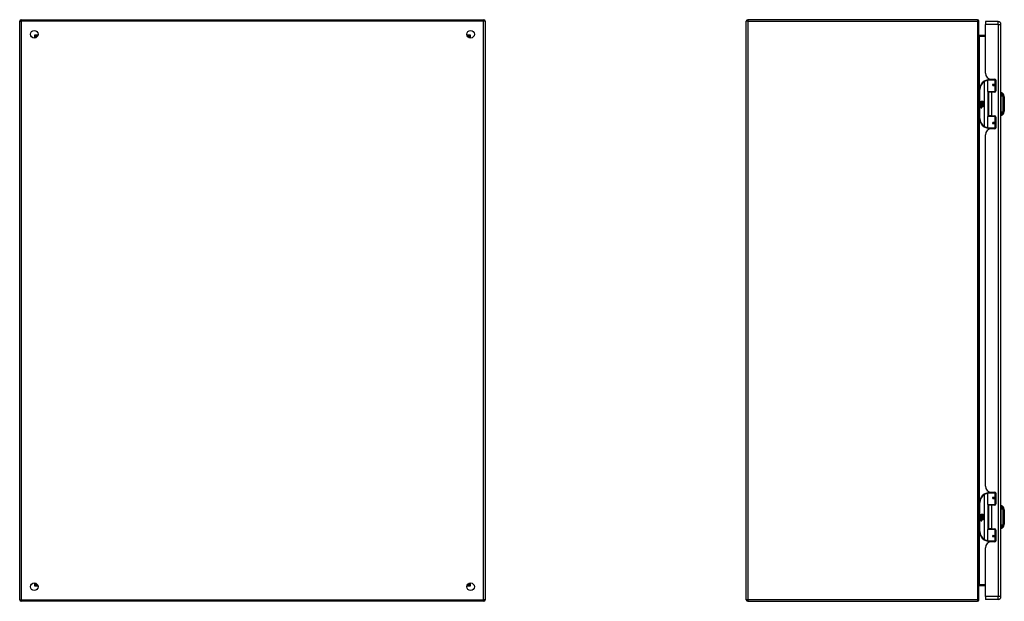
# Model space of a CAD drawing. Header units: inches. Extents: x 18 to 168, y 13 to 112.
# Tile 2 of 7: x 18 to 69, y 48 to 78. Entities that reach past the tile are written whole.
import ezdxf

# ---------------------------------------------------------------- set-up
doc = ezdxf.new("R2010")
doc.units = ezdxf.units.IN
doc.header["$MEASUREMENT"] = 0
doc.layers.add('Visible Edges(ANSI)', color=7, linetype='Continuous', lineweight=25)
doc.layers.add('Visible Tangent Edges(ANSI)', color=7, linetype='Continuous', lineweight=25)

msp = doc.modelspace()

# ---------------------------------------------------------------- linework, layer by layer
at = {"layer": 'Visible Edges(ANSI)'}
for p, q in [((18.31, 48.092), (18.31, 77.924)), ((18.394, 78.008), (42.226, 78.008)), ((42.31, 77.924), (42.31, 48.092)), ((55.771, 48.092), (55.771, 77.924)), ((67.687, 78.008), (55.855, 78.008)), ((67.771, 48.092), (67.771, 77.924)), ((68.105, 77.91), (68.105, 77.764)), ((68.759, 77.91), (68.105, 77.91)), ((68.105, 75.253), (68.105, 77.764)), ((68.905, 48.253), (68.905, 77.764)), ((68.105, 77.195), (67.802, 77.195)), ((19.176, 77.111), (19.176, 77.102)), ((19.217, 77.142), (19.207, 77.142)), ((41.413, 77.142), (41.403, 77.142)), ((41.444, 77.111), (41.444, 77.102)), ((68.226, 74.305), (68.226, 74.89)), ((68.245, 74.91), (68.575, 74.91)), ((68.35, 74.948), (68.35, 74.91)), ((68.417, 74.941), (68.583, 74.941)), ((68.476, 74.941), (68.476, 74.91)), ((68.493, 74.665), (68.493, 74.663)), ((68.498, 74.664), (68.493, 74.664)), ((68.585, 74.666), (68.498, 74.666)), ((68.5, 74.664), (68.5, 74.666)), ((68.634, 74.91), (68.575, 74.91)), ((68.585, 74.666), (68.642, 74.666)), ((68.634, 74.91), (68.635, 74.91)), ((68.642, 74.882), (68.642, 74.334)), ((67.801, 74.41), (67.801, 72.91)), ((68.579, 74.29), (68.241, 74.29)), ((68.413, 74.275), (68.26, 74.275)), ((68.26, 74.275), (68.26, 73.044)), ((68.318, 74.29), (68.318, 74.275)), ((68.583, 74.275), (68.413, 74.275)), ((68.498, 74.622), (68.585, 74.622)), ((68.501, 74.625), (68.501, 74.622)), ((68.509, 74.29), (68.509, 74.275)), ((68.579, 74.29), (68.622, 74.29)), ((68.642, 74.622), (68.585, 74.622)), ((68.921, 74.182), (68.921, 74.25)), ((68.921, 74.182), (68.921, 74.071)), ((69.013, 74.176), (69.075, 74.017)), ((67.841, 73.738), (67.889, 73.713)), ((67.887, 73.694), (67.841, 73.738)), ((67.855, 73.614), (67.883, 73.59)), ((67.855, 73.598), (67.855, 73.614)), ((67.867, 73.62), (67.858, 73.62)), ((67.873, 73.692), (67.887, 73.694)), ((67.917, 73.66), (67.873, 73.692)), ((67.879, 73.613), (67.879, 73.65)), ((67.888, 73.648), (67.888, 73.624)), ((67.889, 73.81), (67.921, 73.81)), ((67.889, 73.713), (67.889, 73.81)), ((67.892, 73.711), (67.921, 73.696)), ((67.921, 73.711), (67.892, 73.711)), ((67.905, 73.653), (67.917, 73.66)), ((67.921, 73.696), (67.911, 73.694)), ((67.911, 73.694), (67.939, 73.674)), ((67.943, 73.644), (67.913, 73.623)), ((67.921, 73.81), (67.921, 73.711)), ((67.925, 73.81), (67.957, 73.81)), ((67.925, 73.711), (67.925, 73.81)), ((67.957, 73.711), (67.925, 73.711)), ((67.939, 73.674), (67.993, 73.711)), ((67.992, 73.608), (67.943, 73.644)), ((67.957, 73.81), (67.957, 73.711)), ((67.961, 73.711), (67.961, 73.81)), ((67.961, 73.81), (67.994, 73.81)), ((67.993, 73.711), (67.961, 73.711)), ((67.994, 73.676), (67.967, 73.658)), ((67.967, 73.658), (67.994, 73.644)), ((67.994, 73.81), (67.994, 73.676)), ((67.994, 73.644), (67.994, 73.578)), ((68.921, 73.248), (68.921, 74.071)), ((67.875, 73.585), (67.855, 73.598)), ((67.855, 73.575), (67.875, 73.582)), ((67.855, 73.559), (67.855, 73.575)), ((67.883, 73.572), (67.855, 73.559)), ((67.855, 73.552), (67.91, 73.542)), ((67.855, 73.539), (67.855, 73.552)), ((67.878, 73.535), (67.855, 73.539)), ((67.855, 73.518), (67.89, 73.512)), ((67.855, 73.505), (67.855, 73.518)), ((67.878, 73.501), (67.855, 73.505)), ((67.855, 73.484), (67.89, 73.478)), ((67.855, 73.471), (67.855, 73.484)), ((67.89, 73.464), (67.855, 73.471)), ((67.875, 73.582), (67.875, 73.585)), ((67.883, 73.59), (67.91, 73.604)), ((67.91, 73.548), (67.883, 73.572)), ((67.91, 73.587), (67.891, 73.58)), ((67.891, 73.58), (67.891, 73.578)), ((67.891, 73.578), (67.91, 73.564)), ((67.895, 73.578), (67.913, 73.585)), ((67.994, 73.578), (67.895, 73.578)), ((67.9, 73.532), (67.9, 73.529)), ((67.91, 73.531), (67.9, 73.532)), ((67.902, 73.573), (67.994, 73.573)), ((67.913, 73.566), (67.902, 73.573)), ((67.907, 73.528), (67.913, 73.527)), ((67.91, 73.604), (67.91, 73.587)), ((67.91, 73.564), (67.91, 73.548)), ((67.91, 73.542), (67.91, 73.531)), ((67.913, 73.608), (67.992, 73.608)), ((67.913, 73.585), (67.913, 73.608)), ((67.913, 73.544), (67.913, 73.566)), ((67.994, 73.544), (67.913, 73.544)), ((67.913, 73.539), (67.994, 73.539)), ((67.913, 73.527), (67.913, 73.539)), ((67.994, 73.51), (67.914, 73.51)), ((67.994, 73.573), (67.994, 73.544)), ((67.994, 73.539), (67.994, 73.51)), ((68.921, 73.248), (68.921, 73.137)), ((68.921, 73.069), (68.921, 73.137)), ((69.075, 73.303), (69.013, 73.143)), ((68.226, 72.429), (68.226, 73.014)), ((68.241, 73.03), (68.579, 73.03)), ((68.413, 73.044), (68.26, 73.044)), ((68.318, 73.03), (68.318, 73.044)), ((68.413, 73.044), (68.583, 73.044)), ((68.493, 72.654), (68.493, 72.656)), ((68.493, 72.656), (68.498, 72.656)), ((68.585, 72.697), (68.498, 72.697)), ((68.498, 72.654), (68.585, 72.654)), ((68.5, 72.656), (68.5, 72.654)), ((68.501, 72.695), (68.501, 72.697)), ((68.509, 73.03), (68.509, 73.044)), ((68.622, 73.03), (68.579, 73.03)), ((68.585, 72.697), (68.642, 72.697)), ((68.642, 72.654), (68.585, 72.654)), ((68.642, 72.985), (68.642, 72.438)), ((68.575, 72.41), (68.245, 72.41)), ((68.35, 72.371), (68.35, 72.41)), ((68.583, 72.379), (68.417, 72.379)), ((68.476, 72.379), (68.476, 72.41)), ((68.575, 72.41), (68.634, 72.41)), ((68.635, 72.41), (68.634, 72.41)), ((68.105, 53.95), (68.105, 72.067)), ((68.226, 53.002), (68.226, 53.587)), ((68.245, 53.607), (68.575, 53.607)), ((68.35, 53.645), (68.35, 53.607)), ((68.417, 53.638), (68.583, 53.638)), ((68.476, 53.638), (68.476, 53.607)), ((68.493, 53.362), (68.493, 53.36)), ((68.498, 53.361), (68.493, 53.361)), ((68.585, 53.363), (68.498, 53.363)), ((68.498, 53.319), (68.585, 53.319)), ((68.5, 53.361), (68.5, 53.363)), ((68.501, 53.322), (68.501, 53.319)), ((68.634, 53.607), (68.575, 53.607)), ((68.585, 53.363), (68.642, 53.363)), ((68.642, 53.319), (68.585, 53.319)), ((68.634, 53.607), (68.635, 53.607)), ((68.642, 53.579), (68.642, 53.031)), ((67.801, 53.107), (67.801, 51.607)), ((68.579, 52.987), (68.241, 52.987)), ((68.413, 52.972), (68.26, 52.972)), ((68.26, 52.972), (68.26, 51.741)), ((68.318, 52.987), (68.318, 52.972)), ((68.583, 52.972), (68.413, 52.972)), ((68.509, 52.987), (68.509, 52.972)), ((68.579, 52.987), (68.622, 52.987)), ((68.921, 52.879), (68.921, 52.947)), ((68.921, 52.879), (68.921, 52.768)), ((69.013, 52.873), (69.075, 52.714)), ((67.841, 52.435), (67.889, 52.41)), ((67.887, 52.391), (67.841, 52.435)), ((67.855, 52.311), (67.883, 52.287)), ((67.855, 52.295), (67.855, 52.311)), ((67.875, 52.282), (67.855, 52.295)), ((67.867, 52.317), (67.858, 52.317)), ((67.873, 52.389), (67.887, 52.391)), ((67.917, 52.357), (67.873, 52.389)), ((67.879, 52.31), (67.879, 52.347)), ((67.883, 52.287), (67.91, 52.301)), ((67.888, 52.345), (67.888, 52.321)), ((67.889, 52.507), (67.921, 52.507)), ((67.889, 52.41), (67.889, 52.507)), ((67.892, 52.408), (67.921, 52.393)), ((67.921, 52.408), (67.892, 52.408)), ((67.905, 52.35), (67.917, 52.357)), ((67.91, 52.301), (67.91, 52.284)), ((67.921, 52.393), (67.911, 52.391)), ((67.911, 52.391), (67.939, 52.371)), ((67.943, 52.341), (67.913, 52.32)), ((67.913, 52.305), (67.992, 52.305)), ((67.913, 52.282), (67.913, 52.305)), ((67.921, 52.507), (67.921, 52.408)), ((67.925, 52.507), (67.957, 52.507)), ((67.925, 52.408), (67.925, 52.507)), ((67.957, 52.408), (67.925, 52.408)), ((67.939, 52.371), (67.993, 52.408)), ((67.992, 52.305), (67.943, 52.341)), ((67.957, 52.507), (67.957, 52.408)), ((67.961, 52.408), (67.961, 52.507)), ((67.961, 52.507), (67.994, 52.507)), ((67.993, 52.408), (67.961, 52.408)), ((67.994, 52.373), (67.967, 52.355)), ((67.967, 52.355), (67.994, 52.341)), ((67.994, 52.507), (67.994, 52.373)), ((67.994, 52.341), (67.994, 52.275)), ((68.921, 51.945), (68.921, 52.768)), ((67.855, 52.272), (67.875, 52.279)), ((67.855, 52.256), (67.855, 52.272)), ((67.883, 52.269), (67.855, 52.256)), ((67.855, 52.249), (67.91, 52.239)), ((67.855, 52.236), (67.855, 52.249)), ((67.878, 52.232), (67.855, 52.236)), ((67.855, 52.215), (67.89, 52.209)), ((67.855, 52.202), (67.855, 52.215)), ((67.878, 52.198), (67.855, 52.202)), ((67.855, 52.181), (67.89, 52.175)), ((67.855, 52.168), (67.855, 52.181)), ((67.89, 52.161), (67.855, 52.168)), ((67.875, 52.279), (67.875, 52.282)), ((67.91, 52.245), (67.883, 52.269)), ((67.91, 52.284), (67.891, 52.277)), ((67.891, 52.277), (67.891, 52.275)), ((67.891, 52.275), (67.91, 52.261)), ((67.895, 52.275), (67.913, 52.282)), ((67.994, 52.275), (67.895, 52.275)), ((67.9, 52.229), (67.9, 52.226)), ((67.91, 52.228), (67.9, 52.229)), ((67.902, 52.27), (67.994, 52.27)), ((67.913, 52.263), (67.902, 52.27)), ((67.907, 52.225), (67.913, 52.224)), ((67.91, 52.261), (67.91, 52.245)), ((67.91, 52.239), (67.91, 52.228)), ((67.913, 52.241), (67.913, 52.263)), ((67.994, 52.241), (67.913, 52.241)), ((67.913, 52.236), (67.994, 52.236)), ((67.913, 52.224), (67.913, 52.236)), ((67.994, 52.207), (67.914, 52.207)), ((67.994, 52.27), (67.994, 52.241)), ((67.994, 52.236), (67.994, 52.207)), ((68.921, 51.945), (68.921, 51.834)), ((68.921, 51.766), (68.921, 51.834)), ((69.075, 52), (69.013, 51.84)), ((68.226, 51.126), (68.226, 51.711)), ((68.241, 51.727), (68.579, 51.727)), ((68.413, 51.741), (68.26, 51.741)), ((68.318, 51.727), (68.318, 51.741)), ((68.413, 51.741), (68.583, 51.741)), ((68.493, 51.351), (68.493, 51.353)), ((68.493, 51.353), (68.498, 51.353)), ((68.585, 51.394), (68.498, 51.394)), ((68.498, 51.351), (68.585, 51.351)), ((68.5, 51.353), (68.5, 51.351)), ((68.501, 51.392), (68.501, 51.394)), ((68.509, 51.727), (68.509, 51.741)), ((68.622, 51.727), (68.579, 51.727)), ((68.585, 51.394), (68.642, 51.394)), ((68.642, 51.351), (68.585, 51.351)), ((68.642, 51.682), (68.642, 51.135)), ((68.575, 51.107), (68.245, 51.107)), ((68.35, 51.068), (68.35, 51.107)), ((68.583, 51.076), (68.417, 51.076)), ((68.476, 51.076), (68.476, 51.107)), ((68.575, 51.107), (68.634, 51.107)), ((68.635, 51.107), (68.634, 51.107)), ((68.105, 48.253), (68.105, 50.764)), ((19.176, 48.915), (19.176, 48.905)), ((19.207, 48.874), (19.217, 48.874)), ((41.403, 48.874), (41.413, 48.874)), ((41.444, 48.915), (41.444, 48.905)), ((67.802, 48.821), (68.105, 48.821)), ((68.105, 48.253), (68.105, 48.107)), ((42.226, 48.008), (18.394, 48.008)), ((55.855, 48.008), (67.687, 48.008)), ((68.759, 48.107), (68.105, 48.107))]:
    msp.add_line(p, q, dxfattribs=at)
at = {"layer": 'Visible Edges(ANSI)', "flags": 128}
for points in [[(68.233, 74.905), (68.232, 74.905), (68.232, 74.905), (68.232, 74.905), (68.232, 74.905), (68.231, 74.905), (68.231, 74.905), (68.231, 74.905), (68.231, 74.905), (68.23, 74.905), (68.23, 74.905), (68.23, 74.905), (68.23, 74.905), (68.229, 74.905), (68.229, 74.905), (68.229, 74.905), (68.229, 74.905), (68.228, 74.904), (68.228, 74.904), (68.228, 74.904), (68.228, 74.904), (68.227, 74.904), (68.227, 74.904), (68.227, 74.904), (68.227, 74.904)], [(68.498, 74.622), (68.495, 74.622), (68.493, 74.623), (68.49, 74.624), (68.487, 74.625), (68.485, 74.626), (68.483, 74.628), (68.481, 74.63), (68.479, 74.633), (68.478, 74.635), (68.477, 74.638), (68.476, 74.641), (68.476, 74.644), (68.476, 74.647), (68.477, 74.65), (68.478, 74.653), (68.479, 74.655), (68.481, 74.658), (68.483, 74.66), (68.485, 74.662), (68.487, 74.663), (68.49, 74.664), (68.493, 74.665), (68.495, 74.665), (68.498, 74.666)], [(68.545, 74.275), (68.548, 74.276), (68.551, 74.278), (68.554, 74.279), (68.557, 74.28), (68.56, 74.281), (68.563, 74.282), (68.566, 74.282), (68.569, 74.283), (68.572, 74.284), (68.575, 74.285), (68.578, 74.285), (68.582, 74.286), (68.585, 74.287), (68.588, 74.287), (68.591, 74.288), (68.594, 74.288), (68.597, 74.288), (68.6, 74.289), (68.603, 74.289), (68.606, 74.289), (68.61, 74.289), (68.613, 74.29), (68.616, 74.29), (68.619, 74.29)], [(69.076, 73.305), (69.076, 73.305), (69.076, 73.306), (69.076, 73.308), (69.076, 73.311), (69.076, 73.315), (69.076, 73.32), (69.076, 73.325), (69.076, 73.332), (69.076, 73.339), (69.076, 73.347), (69.076, 73.355), (69.076, 73.364), (69.076, 73.374), (69.076, 73.385), (69.076, 73.396), (69.076, 73.408), (69.076, 73.421), (69.076, 73.434), (69.076, 73.448), (69.076, 73.462), (69.076, 73.477), (69.076, 73.492), (69.076, 73.507), (69.076, 73.523), (69.076, 73.54), (69.076, 73.556), (69.076, 73.573), (69.076, 73.59), (69.076, 73.607), (69.076, 73.625), (69.076, 73.642), (69.076, 73.66), (69.076, 73.677), (69.076, 73.695), (69.076, 73.712), (69.076, 73.729), (69.076, 73.746), (69.076, 73.763), (69.076, 73.779), (69.076, 73.796), (69.076, 73.812), (69.076, 73.827), (69.076, 73.843), (69.076, 73.857), (69.076, 73.872), (69.076, 73.885), (69.076, 73.898), (69.076, 73.911), (69.076, 73.923), (69.076, 73.934), (69.076, 73.945), (69.076, 73.955), (69.076, 73.964), (69.076, 73.973), (69.076, 73.981), (69.076, 73.988), (69.076, 73.994), (69.076, 74), (69.076, 74.004), (69.076, 74.008), (69.076, 74.011), (69.076, 74.013), (69.076, 74.014), (69.076, 74.015)], [(68.498, 72.654), (68.495, 72.654), (68.493, 72.654), (68.49, 72.655), (68.487, 72.656), (68.485, 72.658), (68.483, 72.66), (68.481, 72.662), (68.479, 72.664), (68.478, 72.667), (68.477, 72.67), (68.476, 72.673), (68.476, 72.676), (68.476, 72.678), (68.477, 72.681), (68.478, 72.684), (68.479, 72.687), (68.481, 72.689), (68.483, 72.691), (68.485, 72.693), (68.487, 72.694), (68.49, 72.696), (68.493, 72.696), (68.495, 72.697), (68.498, 72.697)], [(68.619, 73.03), (68.616, 73.03), (68.613, 73.03), (68.61, 73.03), (68.606, 73.03), (68.603, 73.03), (68.6, 73.031), (68.597, 73.031), (68.594, 73.031), (68.591, 73.032), (68.588, 73.032), (68.585, 73.033), (68.582, 73.033), (68.578, 73.034), (68.575, 73.035), (68.572, 73.035), (68.569, 73.036), (68.566, 73.037), (68.563, 73.038), (68.56, 73.039), (68.557, 73.04), (68.554, 73.041), (68.551, 73.042), (68.548, 73.043), (68.545, 73.044)], [(68.227, 72.415), (68.227, 72.415), (68.227, 72.415), (68.227, 72.415), (68.228, 72.415), (68.228, 72.415), (68.228, 72.415), (68.228, 72.415), (68.229, 72.415), (68.229, 72.415), (68.229, 72.415), (68.229, 72.415), (68.23, 72.415), (68.23, 72.415), (68.23, 72.415), (68.23, 72.415), (68.231, 72.415), (68.231, 72.415), (68.231, 72.415), (68.231, 72.415), (68.232, 72.415), (68.232, 72.414), (68.232, 72.414), (68.232, 72.414), (68.233, 72.414)], [(68.233, 53.602), (68.232, 53.602), (68.232, 53.602), (68.232, 53.602), (68.232, 53.602), (68.231, 53.602), (68.231, 53.602), (68.231, 53.602), (68.231, 53.602), (68.23, 53.602), (68.23, 53.602), (68.23, 53.602), (68.23, 53.602), (68.229, 53.602), (68.229, 53.602), (68.229, 53.602), (68.229, 53.602), (68.228, 53.601), (68.228, 53.601), (68.228, 53.601), (68.228, 53.601), (68.227, 53.601), (68.227, 53.601), (68.227, 53.601), (68.227, 53.601)], [(68.498, 53.319), (68.495, 53.319), (68.493, 53.32), (68.49, 53.321), (68.487, 53.322), (68.485, 53.323), (68.483, 53.325), (68.481, 53.327), (68.479, 53.33), (68.478, 53.332), (68.477, 53.335), (68.476, 53.338), (68.476, 53.341), (68.476, 53.344), (68.477, 53.347), (68.478, 53.35), (68.479, 53.352), (68.481, 53.355), (68.483, 53.357), (68.485, 53.359), (68.487, 53.36), (68.49, 53.361), (68.493, 53.362), (68.495, 53.362), (68.498, 53.363)], [(68.545, 52.972), (68.548, 52.973), (68.551, 52.975), (68.554, 52.976), (68.557, 52.977), (68.56, 52.978), (68.563, 52.979), (68.566, 52.979), (68.569, 52.98), (68.572, 52.981), (68.575, 52.982), (68.578, 52.982), (68.582, 52.983), (68.585, 52.984), (68.588, 52.984), (68.591, 52.985), (68.594, 52.985), (68.597, 52.985), (68.6, 52.986), (68.603, 52.986), (68.606, 52.986), (68.61, 52.986), (68.613, 52.987), (68.616, 52.987), (68.619, 52.987)], [(69.076, 52.002), (69.076, 52.002), (69.076, 52.003), (69.076, 52.005), (69.076, 52.008), (69.076, 52.012), (69.076, 52.017), (69.076, 52.022), (69.076, 52.029), (69.076, 52.036), (69.076, 52.044), (69.076, 52.052), (69.076, 52.061), (69.076, 52.071), (69.076, 52.082), (69.076, 52.093), (69.076, 52.105), (69.076, 52.118), (69.076, 52.131), (69.076, 52.145), (69.076, 52.159), (69.076, 52.174), (69.076, 52.189), (69.076, 52.204), (69.076, 52.22), (69.076, 52.237), (69.076, 52.253), (69.076, 52.27), (69.076, 52.287), (69.076, 52.304), (69.076, 52.322), (69.076, 52.339), (69.076, 52.357), (69.076, 52.374), (69.076, 52.392), (69.076, 52.409), (69.076, 52.426), (69.076, 52.443), (69.076, 52.46), (69.076, 52.476), (69.076, 52.493), (69.076, 52.509), (69.076, 52.524), (69.076, 52.54), (69.076, 52.554), (69.076, 52.569), (69.076, 52.582), (69.076, 52.595), (69.076, 52.608), (69.076, 52.62), (69.076, 52.631), (69.076, 52.642), (69.076, 52.652), (69.076, 52.661), (69.076, 52.67), (69.076, 52.678), (69.076, 52.685), (69.076, 52.691), (69.076, 52.697), (69.076, 52.701), (69.076, 52.705), (69.076, 52.708), (69.076, 52.71), (69.076, 52.711), (69.076, 52.712)], [(68.498, 51.351), (68.495, 51.351), (68.493, 51.351), (68.49, 51.352), (68.487, 51.353), (68.485, 51.355), (68.483, 51.357), (68.481, 51.359), (68.479, 51.361), (68.478, 51.364), (68.477, 51.367), (68.476, 51.37), (68.476, 51.373), (68.476, 51.375), (68.477, 51.378), (68.478, 51.381), (68.479, 51.384), (68.481, 51.386), (68.483, 51.388), (68.485, 51.39), (68.487, 51.391), (68.49, 51.393), (68.493, 51.393), (68.495, 51.394), (68.498, 51.394)], [(68.619, 51.727), (68.616, 51.727), (68.613, 51.727), (68.61, 51.727), (68.606, 51.727), (68.603, 51.727), (68.6, 51.728), (68.597, 51.728), (68.594, 51.728), (68.591, 51.729), (68.588, 51.729), (68.585, 51.73), (68.582, 51.73), (68.578, 51.731), (68.575, 51.732), (68.572, 51.732), (68.569, 51.733), (68.566, 51.734), (68.563, 51.735), (68.56, 51.736), (68.557, 51.737), (68.554, 51.738), (68.551, 51.739), (68.548, 51.74), (68.545, 51.741)], [(68.227, 51.112), (68.227, 51.112), (68.227, 51.112), (68.227, 51.112), (68.228, 51.112), (68.228, 51.112), (68.228, 51.112), (68.228, 51.112), (68.229, 51.112), (68.229, 51.112), (68.229, 51.112), (68.229, 51.112), (68.23, 51.112), (68.23, 51.112), (68.23, 51.112), (68.23, 51.112), (68.231, 51.112), (68.231, 51.112), (68.231, 51.112), (68.231, 51.112), (68.232, 51.112), (68.232, 51.111), (68.232, 51.111), (68.232, 51.111), (68.233, 51.111)]]:
    msp.add_lwpolyline(points, dxfattribs=at)
at = {"layer": 'Visible Edges(ANSI)'}
for centre, radius in [((19.06, 77.258), 0.195), ((41.56, 77.258), 0.195), ((68.498, 74.644), 0.0197), ((68.498, 72.675), 0.0197), ((68.498, 53.341), 0.0197), ((68.498, 51.372), 0.0197), ((19.06, 48.758), 0.195), ((41.56, 48.758), 0.195)]:
    msp.add_circle(centre, radius, dxfattribs=at)
for centre, radius, start, end in [((18.394, 77.924), 0.084, 90, 180), ((42.226, 77.924), 0.084, 0, 90), ((55.855, 77.924), 0.084, 90, 180), ((67.687, 77.924), 0.084, 0, 90), ((68.759, 77.764), 0.146, 0, 90), ((67.802, 77.226), 0.031, 180, 270), ((19.207, 77.111), 0.031, 90, 180), ((41.413, 77.111), 0.031, 0, 90), ((68.417, 75.253), 0.312, 180, 270), ((68.301, 74.41), 0.5, 122.2377, 180), ((68.301, 74.41), 0.5, 98.5081, 122.2377), ((68.245, 74.89), 0.0197, 90, 180), ((68.498, 74.644), 0.0217, 279.147, 90), ((68.583, 74.882), 0.0591, 0, 90), ((68.241, 74.305), 0.0157, 180, 270), ((68.583, 74.334), 0.0591, 270, 0), ((68.929, 74.191), 0.0394, 101.537, 126.8699), ((68.903, 74.134), 0.118, 21.2505, 81.3991), ((67.916, 73.638), 0.0607, 171.5605, 197.3343), ((67.875, 73.644), 0.0197, 86.5646, 171.5605), ((67.895, 73.632), 0.0307, 154.6784, 202.5609), ((67.876, 73.641), 0.0096, 73.5261, 154.6784), ((67.874, 73.624), 0.0398, 44.1684, 86.5646), ((67.89, 73.639), 0.0282, 246.1555, 293.8445), ((67.886, 73.632), 0.0168, 19.3797, 82.9975), ((67.893, 73.633), 0.00955, 241.4547, 321.1652), ((67.891, 73.634), 0.0109, 321.1652, 19.3797), ((67.896, 73.627), 0.0152, 293.8445, 355.0802), ((67.881, 73.631), 0.0299, 350.4085, 44.1684), ((67.881, 73.631), 0.033, 347.079, 43.1785), ((69.071, 74.015), 0.00492, 0.2088, 21.2505), ((67.87, 73.489), 0.0465, 57.5992, 80), ((67.87, 73.455), 0.0465, 58.5584, 80.8257), ((67.892, 73.524), 0.0123, 260, 293.5571), ((67.892, 73.49), 0.0123, 259.9922, 293.5487), ((67.895, 73.493), 0.0288, 259, 288.4748), ((67.888, 73.517), 0.0126, 6.03, 57.5992), ((67.888, 73.484), 0.0126, 6.1027, 57.6083), ((67.894, 73.518), 0.006, 293.5571, 6.03), ((67.894, 73.484), 0.006, 293.5487, 6.1027), ((67.896, 73.526), 0.0288, 273.6169, 286.9928), ((67.887, 73.475), 0.0246, 359.6788, 63.9508), ((67.887, 73.508), 0.024, 359.4776, 57.4114), ((67.901, 73.508), 0.0101, 286.9928, 359.4776), ((67.901, 73.475), 0.0105, 288.4748, 359.6788), ((67.89, 73.51), 0.024, 358.7952, 46.5849), ((68.903, 73.186), 0.118, 278.6009, 338.7495), ((69.071, 73.305), 0.00492, 338.7495, 359.7912), ((68.301, 72.91), 0.5, 180, 237.7623), ((68.241, 73.014), 0.0157, 90, 180), ((68.498, 72.675), 0.0217, 270, 80.853), ((68.583, 72.985), 0.0591, 0, 90), ((68.929, 73.128), 0.0394, 233.1301, 258.463), ((68.301, 72.91), 0.5, 237.7623, 261.4919), ((68.417, 72.067), 0.312, 90, 180), ((68.245, 72.429), 0.0197, 180, 270), ((68.583, 72.438), 0.0591, 270, 0), ((68.417, 53.95), 0.312, 180, 270), ((68.301, 53.107), 0.5, 122.2377, 180), ((68.301, 53.107), 0.5, 98.5081, 122.2377), ((68.245, 53.587), 0.0197, 90, 180), ((68.498, 53.341), 0.0217, 279.147, 90), ((68.583, 53.579), 0.0591, 0, 90), ((68.241, 53.002), 0.0157, 180, 270), ((68.583, 53.031), 0.0591, 270, 0), ((68.929, 52.888), 0.0394, 101.537, 126.8699), ((68.903, 52.831), 0.118, 21.2505, 81.3991), ((67.916, 52.335), 0.0607, 171.5605, 197.3343), ((67.875, 52.341), 0.0197, 86.5646, 171.5605), ((67.895, 52.329), 0.0307, 154.6784, 202.5609), ((67.876, 52.338), 0.0096, 73.5261, 154.6784), ((67.874, 52.321), 0.0398, 44.1684, 86.5646), ((67.89, 52.336), 0.0282, 246.1555, 293.8445), ((67.886, 52.329), 0.0168, 19.3797, 82.9975), ((67.893, 52.33), 0.00955, 241.4547, 321.1652), ((67.891, 52.331), 0.0109, 321.1652, 19.3797), ((67.896, 52.324), 0.0152, 293.8445, 355.0802), ((67.881, 52.328), 0.0299, 350.4085, 44.1684), ((67.881, 52.328), 0.033, 347.079, 43.1785), ((69.071, 52.712), 0.00492, 0.2088, 21.2505), ((67.87, 52.186), 0.0465, 57.5992, 80), ((67.87, 52.152), 0.0465, 58.5584, 80.8257), ((67.892, 52.221), 0.0123, 260, 293.5571), ((67.892, 52.187), 0.0123, 259.9922, 293.5487), ((67.895, 52.19), 0.0288, 259, 288.4748), ((67.888, 52.214), 0.0126, 6.03, 57.5992), ((67.888, 52.181), 0.0126, 6.1027, 57.6083), ((67.894, 52.215), 0.006, 293.5571, 6.03), ((67.894, 52.181), 0.006, 293.5487, 6.1027), ((67.896, 52.223), 0.0288, 273.6169, 286.9928), ((67.887, 52.172), 0.0246, 359.6788, 63.9508), ((67.887, 52.205), 0.024, 359.4776, 57.4114), ((67.901, 52.205), 0.0101, 286.9928, 359.4776), ((67.901, 52.172), 0.0105, 288.4748, 359.6788), ((67.89, 52.207), 0.024, 358.7952, 46.5849), ((68.929, 51.825), 0.0394, 233.1301, 258.463), ((68.903, 51.883), 0.118, 278.6009, 338.7495), ((69.071, 52.002), 0.00492, 338.7495, 359.7912), ((68.301, 51.607), 0.5, 180, 237.7623), ((68.241, 51.711), 0.0157, 90, 180), ((68.498, 51.372), 0.0217, 270, 80.853), ((68.583, 51.682), 0.0591, 0, 90), ((68.301, 51.607), 0.5, 237.7623, 261.4919), ((68.417, 50.764), 0.312, 90, 180), ((68.245, 51.126), 0.0197, 180, 270), ((68.583, 51.135), 0.0591, 270, 0), ((19.207, 48.905), 0.031, 180, 270), ((41.413, 48.905), 0.031, 270, 0), ((67.802, 48.79), 0.031, 90, 180), ((68.759, 48.253), 0.146, 270, 0), ((18.394, 48.092), 0.084, 180, 270), ((42.226, 48.092), 0.084, 270, 0), ((55.855, 48.092), 0.084, 180, 270), ((67.687, 48.092), 0.084, 270, 0)]:
    msp.add_arc(centre, radius, start, end, dxfattribs=at)
at = {"layer": 'Visible Tangent Edges(ANSI)'}
for p, q in [((18.31, 77.924), (18.394, 77.924)), ((18.394, 78.008), (18.394, 77.924)), ((42.226, 77.924), (18.394, 77.924)), ((18.394, 77.924), (18.394, 48.092)), ((42.226, 78.008), (42.226, 77.924)), ((42.31, 77.924), (42.226, 77.924)), ((42.226, 48.092), (42.226, 77.924)), ((55.855, 77.924), (55.771, 77.924)), ((55.855, 78.008), (55.855, 77.924)), ((55.855, 77.924), (67.687, 77.924)), ((55.855, 77.924), (55.855, 48.092)), ((67.687, 78.008), (67.687, 77.924)), ((67.687, 77.924), (67.687, 48.092)), ((67.771, 77.924), (67.687, 77.924)), ((68.759, 77.764), (68.105, 77.764)), ((68.759, 77.764), (68.759, 77.91)), ((68.759, 77.764), (68.759, 48.253)), ((68.759, 77.764), (68.905, 77.764)), ((19.092, 77.226), (19.207, 77.142)), ((19.176, 77.111), (19.092, 77.226)), ((19.092, 77.226), (19.252, 77.226)), ((19.092, 77.066), (19.092, 77.226)), ((41.368, 77.226), (41.528, 77.226)), ((41.413, 77.142), (41.528, 77.226)), ((41.528, 77.226), (41.444, 77.111)), ((41.528, 77.226), (41.528, 77.066)), ((67.802, 77.195), (67.802, 77.164)), ((67.802, 77.164), (68.105, 77.164)), ((67.802, 74.441), (67.802, 77.164)), ((68.034, 74.833), (68.044, 74.816)), ((68.044, 74.816), (68.044, 72.503)), ((68.044, 74.816), (68.048, 74.816)), ((68.048, 72.503), (68.048, 74.816)), ((68.594, 74.89), (68.226, 74.89)), ((68.502, 74.675), (68.594, 74.675)), ((68.594, 74.89), (68.642, 74.89)), ((68.594, 74.89), (68.594, 74.675)), ((68.642, 74.675), (68.594, 74.675)), ((68.618, 74.929), (68.618, 74.91)), ((67.801, 74.41), (67.82, 74.41)), ((67.82, 72.91), (67.82, 74.41)), ((68.226, 74.305), (68.594, 74.305)), ((68.233, 74.292), (68.233, 73.028)), ((68.413, 74.275), (68.413, 73.044)), ((68.594, 74.612), (68.502, 74.612)), ((68.594, 74.612), (68.594, 74.305)), ((68.594, 74.612), (68.642, 74.612)), ((68.635, 74.305), (68.594, 74.305)), ((68.618, 74.29), (68.618, 74.287)), ((67.82, 72.91), (67.801, 72.91)), ((67.802, 53.138), (67.802, 72.878)), ((68.594, 73.014), (68.226, 73.014)), ((68.502, 72.707), (68.594, 72.707)), ((68.594, 72.644), (68.502, 72.644)), ((68.594, 73.014), (68.635, 73.014)), ((68.594, 73.014), (68.594, 72.707)), ((68.642, 72.707), (68.594, 72.707)), ((68.594, 72.644), (68.594, 72.429)), ((68.594, 72.644), (68.642, 72.644)), ((68.618, 73.033), (68.618, 73.03)), ((68.044, 72.503), (68.034, 72.487)), ((68.048, 72.503), (68.044, 72.503)), ((68.226, 72.429), (68.594, 72.429)), ((68.642, 72.429), (68.594, 72.429)), ((68.618, 72.41), (68.618, 72.39)), ((68.034, 53.53), (68.044, 53.513)), ((68.044, 53.513), (68.044, 51.2)), ((68.044, 53.513), (68.048, 53.513)), ((68.048, 51.2), (68.048, 53.513)), ((68.594, 53.587), (68.226, 53.587)), ((68.502, 53.372), (68.594, 53.372)), ((68.594, 53.309), (68.502, 53.309)), ((68.594, 53.587), (68.642, 53.587)), ((68.594, 53.587), (68.594, 53.372)), ((68.642, 53.372), (68.594, 53.372)), ((68.594, 53.309), (68.594, 53.002)), ((68.594, 53.309), (68.642, 53.309)), ((68.618, 53.626), (68.618, 53.607)), ((67.801, 53.107), (67.82, 53.107)), ((67.82, 51.607), (67.82, 53.107)), ((68.226, 53.002), (68.594, 53.002)), ((68.233, 52.989), (68.233, 51.725)), ((68.413, 52.972), (68.413, 51.741)), ((68.635, 53.002), (68.594, 53.002)), ((68.618, 52.987), (68.618, 52.984)), ((67.82, 51.607), (67.801, 51.607)), ((67.802, 48.852), (67.802, 51.575)), ((68.594, 51.711), (68.226, 51.711)), ((68.502, 51.404), (68.594, 51.404)), ((68.594, 51.341), (68.502, 51.341)), ((68.594, 51.711), (68.635, 51.711)), ((68.594, 51.711), (68.594, 51.404)), ((68.642, 51.404), (68.594, 51.404)), ((68.594, 51.341), (68.594, 51.126)), ((68.594, 51.341), (68.642, 51.341)), ((68.618, 51.73), (68.618, 51.727)), ((68.044, 51.2), (68.034, 51.184)), ((68.048, 51.2), (68.044, 51.2)), ((68.226, 51.126), (68.594, 51.126)), ((68.642, 51.126), (68.594, 51.126)), ((68.618, 51.107), (68.618, 51.087)), ((19.092, 48.79), (19.092, 48.951)), ((19.092, 48.79), (19.176, 48.905)), ((19.207, 48.874), (19.092, 48.79)), ((19.252, 48.79), (19.092, 48.79)), ((41.528, 48.79), (41.368, 48.79)), ((41.528, 48.79), (41.413, 48.874)), ((41.444, 48.905), (41.528, 48.79)), ((41.528, 48.951), (41.528, 48.79)), ((68.105, 48.852), (67.802, 48.852)), ((67.802, 48.821), (67.802, 48.852)), ((68.759, 48.253), (68.105, 48.253)), ((68.905, 48.253), (68.759, 48.253)), ((68.759, 48.107), (68.759, 48.253)), ((18.31, 48.092), (18.394, 48.092)), ((18.394, 48.008), (18.394, 48.092)), ((18.394, 48.092), (42.226, 48.092)), ((42.31, 48.092), (42.226, 48.092)), ((42.226, 48.008), (42.226, 48.092)), ((55.855, 48.092), (55.771, 48.092)), ((67.687, 48.092), (55.855, 48.092)), ((55.855, 48.092), (55.855, 48.008)), ((67.687, 48.092), (67.687, 48.008)), ((67.687, 48.092), (67.771, 48.092))]:
    msp.add_line(p, q, dxfattribs=at)
at = {"layer": 'Visible Tangent Edges(ANSI)', "flags": 128}
for points in [[(68.502, 74.675), (68.498, 74.675), (68.494, 74.675), (68.49, 74.673), (68.487, 74.672), (68.483, 74.669), (68.48, 74.667), (68.477, 74.664), (68.474, 74.66), (68.472, 74.657), (68.47, 74.652), (68.47, 74.648), (68.469, 74.644), (68.47, 74.64), (68.471, 74.635), (68.472, 74.631), (68.474, 74.628), (68.477, 74.624), (68.48, 74.621), (68.483, 74.618), (68.487, 74.616), (68.49, 74.615), (68.494, 74.613), (68.498, 74.613), (68.502, 74.612)], [(68.619, 74.29), (68.614, 74.29), (68.61, 74.29), (68.605, 74.289), (68.6, 74.289), (68.596, 74.289), (68.591, 74.289), (68.586, 74.289), (68.582, 74.288), (68.577, 74.288), (68.572, 74.287), (68.568, 74.287), (68.563, 74.286), (68.558, 74.286), (68.554, 74.285), (68.549, 74.284), (68.545, 74.284), (68.54, 74.283), (68.535, 74.282), (68.531, 74.281), (68.526, 74.28), (68.522, 74.279), (68.517, 74.278), (68.513, 74.277), (68.509, 74.276)], [(69.015, 74.1), (69.015, 74.108), (69.015, 74.113), (69.015, 74.119), (69.015, 74.124), (69.014, 74.129), (69.014, 74.134), (69.014, 74.138), (69.014, 74.142), (69.014, 74.146), (69.014, 74.15), (69.014, 74.154), (69.014, 74.157), (69.014, 74.16), (69.014, 74.163), (69.014, 74.165), (69.014, 74.168), (69.014, 74.17), (69.013, 74.171), (69.013, 74.173), (69.013, 74.174), (69.013, 74.175), (69.013, 74.176), (69.013, 74.176), (69.013, 74.176)], [(69.015, 73.271), (69.015, 73.305), (69.015, 73.336), (69.014, 73.367), (69.014, 73.399), (69.014, 73.431), (69.014, 73.463), (69.014, 73.495), (69.014, 73.528), (69.013, 73.561), (69.013, 73.594), (69.013, 73.627), (69.013, 73.66), (69.013, 73.693), (69.013, 73.726), (69.013, 73.758), (69.014, 73.791), (69.014, 73.824), (69.014, 73.856), (69.014, 73.889), (69.014, 73.921), (69.014, 73.952), (69.015, 73.984), (69.015, 74.015), (69.015, 74.048)], [(69.015, 74.048), (69.015, 74.051), (69.015, 74.054), (69.015, 74.057), (69.015, 74.059), (69.015, 74.062), (69.015, 74.064), (69.015, 74.067), (69.015, 74.069), (69.015, 74.072), (69.015, 74.074), (69.015, 74.076), (69.015, 74.078), (69.015, 74.081), (69.015, 74.083), (69.015, 74.085), (69.015, 74.087), (69.015, 74.089), (69.015, 74.09), (69.015, 74.092), (69.015, 74.094), (69.015, 74.095), (69.015, 74.097), (69.015, 74.098), (69.015, 74.1)], [(69.075, 74.017), (69.075, 74.016), (69.075, 74.016), (69.075, 74.015), (69.075, 74.014), (69.075, 74.013), (69.075, 74.011), (69.075, 74.009), (69.075, 74.007), (69.075, 74.005), (69.075, 74.002), (69.076, 73.999), (69.076, 73.995), (69.076, 73.992), (69.076, 73.988), (69.076, 73.984), (69.076, 73.979), (69.076, 73.974), (69.076, 73.969), (69.076, 73.964), (69.076, 73.959), (69.076, 73.953), (69.076, 73.947), (69.076, 73.941), (69.076, 73.934)], [(69.076, 73.887), (69.076, 73.871), (69.076, 73.854), (69.076, 73.837), (69.076, 73.819), (69.076, 73.8), (69.076, 73.781), (69.075, 73.761), (69.075, 73.741), (69.075, 73.721), (69.075, 73.701), (69.075, 73.68), (69.075, 73.66), (69.075, 73.639), (69.075, 73.618), (69.075, 73.598), (69.075, 73.578), (69.075, 73.558), (69.076, 73.539), (69.076, 73.519), (69.076, 73.501), (69.076, 73.483), (69.076, 73.465), (69.076, 73.448), (69.076, 73.432)], [(69.076, 73.934), (69.076, 73.933), (69.076, 73.931), (69.076, 73.929), (69.076, 73.927), (69.076, 73.925), (69.076, 73.923), (69.076, 73.922), (69.076, 73.92), (69.076, 73.918), (69.076, 73.916), (69.076, 73.914), (69.076, 73.912), (69.076, 73.91), (69.076, 73.908), (69.076, 73.906), (69.076, 73.904), (69.076, 73.902), (69.076, 73.9), (69.076, 73.898), (69.076, 73.896), (69.076, 73.894), (69.076, 73.892), (69.076, 73.889), (69.076, 73.887)], [(69.013, 73.143), (69.013, 73.143), (69.013, 73.144), (69.013, 73.144), (69.013, 73.145), (69.013, 73.147), (69.013, 73.148), (69.014, 73.15), (69.014, 73.152), (69.014, 73.154), (69.014, 73.157), (69.014, 73.159), (69.014, 73.162), (69.014, 73.166), (69.014, 73.169), (69.014, 73.173), (69.014, 73.177), (69.014, 73.181), (69.014, 73.186), (69.014, 73.191), (69.015, 73.196), (69.015, 73.201), (69.015, 73.206), (69.015, 73.212), (69.015, 73.22)], [(69.015, 73.22), (69.015, 73.221), (69.015, 73.223), (69.015, 73.224), (69.015, 73.226), (69.015, 73.227), (69.015, 73.229), (69.015, 73.231), (69.015, 73.233), (69.015, 73.235), (69.015, 73.237), (69.015, 73.239), (69.015, 73.241), (69.015, 73.243), (69.015, 73.245), (69.015, 73.248), (69.015, 73.25), (69.015, 73.253), (69.015, 73.255), (69.015, 73.258), (69.015, 73.26), (69.015, 73.263), (69.015, 73.266), (69.015, 73.268), (69.015, 73.271)], [(69.076, 73.385), (69.076, 73.379), (69.076, 73.372), (69.076, 73.367), (69.076, 73.361), (69.076, 73.355), (69.076, 73.35), (69.076, 73.345), (69.076, 73.34), (69.076, 73.336), (69.076, 73.332), (69.076, 73.328), (69.076, 73.324), (69.076, 73.321), (69.075, 73.318), (69.075, 73.315), (69.075, 73.312), (69.075, 73.31), (69.075, 73.308), (69.075, 73.307), (69.075, 73.305), (69.075, 73.304), (69.075, 73.303), (69.075, 73.303), (69.075, 73.303)], [(69.076, 73.432), (69.076, 73.43), (69.076, 73.428), (69.076, 73.426), (69.076, 73.424), (69.076, 73.422), (69.076, 73.42), (69.076, 73.418), (69.076, 73.416), (69.076, 73.414), (69.076, 73.412), (69.076, 73.41), (69.076, 73.408), (69.076, 73.406), (69.076, 73.404), (69.076, 73.402), (69.076, 73.4), (69.076, 73.398), (69.076, 73.396), (69.076, 73.394), (69.076, 73.392), (69.076, 73.391), (69.076, 73.389), (69.076, 73.387), (69.076, 73.385)], [(68.502, 72.707), (68.498, 72.707), (68.494, 72.706), (68.49, 72.705), (68.487, 72.703), (68.483, 72.701), (68.48, 72.698), (68.477, 72.695), (68.474, 72.692), (68.472, 72.688), (68.471, 72.684), (68.47, 72.68), (68.469, 72.676), (68.47, 72.671), (68.471, 72.667), (68.472, 72.663), (68.474, 72.659), (68.477, 72.656), (68.48, 72.653), (68.483, 72.65), (68.487, 72.648), (68.49, 72.646), (68.494, 72.645), (68.498, 72.644), (68.502, 72.644)], [(68.509, 73.043), (68.513, 73.042), (68.517, 73.041), (68.522, 73.04), (68.526, 73.039), (68.531, 73.038), (68.535, 73.037), (68.54, 73.037), (68.545, 73.036), (68.549, 73.035), (68.554, 73.034), (68.558, 73.034), (68.563, 73.033), (68.568, 73.033), (68.572, 73.032), (68.577, 73.032), (68.582, 73.031), (68.586, 73.031), (68.591, 73.031), (68.596, 73.03), (68.6, 73.03), (68.605, 73.03), (68.61, 73.03), (68.614, 73.03), (68.619, 73.03)], [(68.502, 53.372), (68.498, 53.372), (68.494, 53.372), (68.49, 53.37), (68.487, 53.369), (68.483, 53.366), (68.48, 53.364), (68.477, 53.361), (68.474, 53.357), (68.472, 53.354), (68.47, 53.349), (68.47, 53.345), (68.469, 53.341), (68.47, 53.337), (68.471, 53.332), (68.472, 53.328), (68.474, 53.325), (68.477, 53.321), (68.48, 53.318), (68.483, 53.315), (68.487, 53.313), (68.49, 53.312), (68.494, 53.31), (68.498, 53.31), (68.502, 53.309)], [(68.619, 52.987), (68.614, 52.987), (68.61, 52.987), (68.605, 52.986), (68.6, 52.986), (68.596, 52.986), (68.591, 52.986), (68.586, 52.986), (68.582, 52.985), (68.577, 52.985), (68.572, 52.984), (68.568, 52.984), (68.563, 52.983), (68.558, 52.983), (68.554, 52.982), (68.549, 52.981), (68.545, 52.981), (68.54, 52.98), (68.535, 52.979), (68.531, 52.978), (68.526, 52.977), (68.522, 52.976), (68.517, 52.975), (68.513, 52.974), (68.509, 52.973)], [(69.015, 52.797), (69.015, 52.805), (69.015, 52.81), (69.015, 52.816), (69.015, 52.821), (69.014, 52.826), (69.014, 52.831), (69.014, 52.835), (69.014, 52.839), (69.014, 52.843), (69.014, 52.847), (69.014, 52.851), (69.014, 52.854), (69.014, 52.857), (69.014, 52.86), (69.014, 52.862), (69.014, 52.865), (69.014, 52.867), (69.013, 52.868), (69.013, 52.87), (69.013, 52.871), (69.013, 52.872), (69.013, 52.873), (69.013, 52.873), (69.013, 52.873)], [(69.015, 52.745), (69.015, 52.748), (69.015, 52.751), (69.015, 52.754), (69.015, 52.756), (69.015, 52.759), (69.015, 52.761), (69.015, 52.764), (69.015, 52.766), (69.015, 52.769), (69.015, 52.771), (69.015, 52.773), (69.015, 52.775), (69.015, 52.778), (69.015, 52.78), (69.015, 52.782), (69.015, 52.784), (69.015, 52.786), (69.015, 52.787), (69.015, 52.789), (69.015, 52.791), (69.015, 52.792), (69.015, 52.794), (69.015, 52.795), (69.015, 52.797)], [(69.015, 51.968), (69.015, 52.002), (69.015, 52.033), (69.014, 52.064), (69.014, 52.096), (69.014, 52.128), (69.014, 52.16), (69.014, 52.192), (69.014, 52.225), (69.013, 52.258), (69.013, 52.291), (69.013, 52.324), (69.013, 52.357), (69.013, 52.39), (69.013, 52.423), (69.013, 52.455), (69.014, 52.488), (69.014, 52.521), (69.014, 52.553), (69.014, 52.586), (69.014, 52.618), (69.014, 52.649), (69.015, 52.681), (69.015, 52.712), (69.015, 52.745)], [(69.075, 52.714), (69.075, 52.713), (69.075, 52.713), (69.075, 52.712), (69.075, 52.711), (69.075, 52.71), (69.075, 52.708), (69.075, 52.706), (69.075, 52.704), (69.075, 52.702), (69.075, 52.699), (69.076, 52.696), (69.076, 52.692), (69.076, 52.689), (69.076, 52.685), (69.076, 52.681), (69.076, 52.676), (69.076, 52.671), (69.076, 52.666), (69.076, 52.661), (69.076, 52.656), (69.076, 52.65), (69.076, 52.644), (69.076, 52.638), (69.076, 52.631)], [(69.076, 52.584), (69.076, 52.568), (69.076, 52.551), (69.076, 52.534), (69.076, 52.516), (69.076, 52.497), (69.076, 52.478), (69.075, 52.458), (69.075, 52.438), (69.075, 52.418), (69.075, 52.398), (69.075, 52.377), (69.075, 52.357), (69.075, 52.336), (69.075, 52.315), (69.075, 52.295), (69.075, 52.275), (69.075, 52.255), (69.076, 52.236), (69.076, 52.216), (69.076, 52.198), (69.076, 52.18), (69.076, 52.162), (69.076, 52.145), (69.076, 52.129)], [(69.076, 52.631), (69.076, 52.63), (69.076, 52.628), (69.076, 52.626), (69.076, 52.624), (69.076, 52.622), (69.076, 52.62), (69.076, 52.619), (69.076, 52.617), (69.076, 52.615), (69.076, 52.613), (69.076, 52.611), (69.076, 52.609), (69.076, 52.607), (69.076, 52.605), (69.076, 52.603), (69.076, 52.601), (69.076, 52.599), (69.076, 52.597), (69.076, 52.595), (69.076, 52.593), (69.076, 52.591), (69.076, 52.589), (69.076, 52.586), (69.076, 52.584)], [(69.013, 51.84), (69.013, 51.84), (69.013, 51.841), (69.013, 51.841), (69.013, 51.842), (69.013, 51.844), (69.013, 51.845), (69.014, 51.847), (69.014, 51.849), (69.014, 51.851), (69.014, 51.854), (69.014, 51.856), (69.014, 51.859), (69.014, 51.863), (69.014, 51.866), (69.014, 51.87), (69.014, 51.874), (69.014, 51.878), (69.014, 51.883), (69.014, 51.888), (69.015, 51.893), (69.015, 51.898), (69.015, 51.903), (69.015, 51.909), (69.015, 51.917)], [(69.015, 51.917), (69.015, 51.918), (69.015, 51.92), (69.015, 51.921), (69.015, 51.923), (69.015, 51.924), (69.015, 51.926), (69.015, 51.928), (69.015, 51.93), (69.015, 51.932), (69.015, 51.934), (69.015, 51.936), (69.015, 51.938), (69.015, 51.94), (69.015, 51.942), (69.015, 51.945), (69.015, 51.947), (69.015, 51.95), (69.015, 51.952), (69.015, 51.955), (69.015, 51.957), (69.015, 51.96), (69.015, 51.963), (69.015, 51.965), (69.015, 51.968)], [(69.076, 52.082), (69.076, 52.076), (69.076, 52.069), (69.076, 52.064), (69.076, 52.058), (69.076, 52.052), (69.076, 52.047), (69.076, 52.042), (69.076, 52.037), (69.076, 52.033), (69.076, 52.029), (69.076, 52.025), (69.076, 52.021), (69.076, 52.018), (69.075, 52.015), (69.075, 52.012), (69.075, 52.009), (69.075, 52.007), (69.075, 52.005), (69.075, 52.004), (69.075, 52.002), (69.075, 52.001), (69.075, 52), (69.075, 52), (69.075, 52)], [(69.076, 52.129), (69.076, 52.127), (69.076, 52.125), (69.076, 52.123), (69.076, 52.121), (69.076, 52.119), (69.076, 52.117), (69.076, 52.115), (69.076, 52.113), (69.076, 52.111), (69.076, 52.109), (69.076, 52.107), (69.076, 52.105), (69.076, 52.103), (69.076, 52.101), (69.076, 52.099), (69.076, 52.097), (69.076, 52.095), (69.076, 52.093), (69.076, 52.091), (69.076, 52.089), (69.076, 52.088), (69.076, 52.086), (69.076, 52.084), (69.076, 52.082)], [(68.502, 51.404), (68.498, 51.404), (68.494, 51.403), (68.49, 51.402), (68.487, 51.4), (68.483, 51.398), (68.48, 51.395), (68.477, 51.392), (68.474, 51.389), (68.472, 51.385), (68.471, 51.381), (68.47, 51.377), (68.469, 51.373), (68.47, 51.368), (68.471, 51.364), (68.472, 51.36), (68.474, 51.356), (68.477, 51.353), (68.48, 51.35), (68.483, 51.347), (68.487, 51.345), (68.49, 51.343), (68.494, 51.342), (68.498, 51.341), (68.502, 51.341)], [(68.509, 51.74), (68.513, 51.739), (68.517, 51.738), (68.522, 51.737), (68.526, 51.736), (68.531, 51.735), (68.535, 51.734), (68.54, 51.734), (68.545, 51.733), (68.549, 51.732), (68.554, 51.731), (68.558, 51.731), (68.563, 51.73), (68.568, 51.73), (68.572, 51.729), (68.577, 51.729), (68.582, 51.728), (68.586, 51.728), (68.591, 51.728), (68.596, 51.727), (68.6, 51.727), (68.605, 51.727), (68.61, 51.727), (68.614, 51.727), (68.619, 51.727)]]:
    msp.add_lwpolyline(points, dxfattribs=at)
at = {"layer": 'Visible Tangent Edges(ANSI)'}
for centre, start, end in [((68.301, 74.41), 122.2377, 180), ((68.304, 74.41), 99.4349, 122.2377), ((68.301, 72.91), 180, 237.7623), ((68.304, 72.91), 237.7623, 260.5651), ((68.301, 53.107), 122.2377, 180), ((68.304, 53.107), 99.4349, 122.2377), ((68.301, 51.607), 180, 237.7623), ((68.304, 51.607), 237.7623, 260.5651)]:
    msp.add_arc(centre, 0.48, start, end, dxfattribs=at)
for centre, major_axis, ratio, start_param, end_param in [((67.802, 77.226), (0, -0.062), 0.5, 4.712389, 6.283185), ((68.044, 74.816), (-0.0105, 0.0167), 0.161367, 4.610972, 6.283185), ((68.23, 74.885), (-0.0029, 0.0195), 0.187781, 5.698095, 6.283185), ((68.498, 74.675), (0, -0.00984), 0.476565, 0, 1.570796), ((68.575, 74.89), (0, 0.0197), 0.965926, 4.712389, 6.283185), ((68.585, 74.675), (0, -0.00984), 0.965926, 0, 1.570796), ((68.634, 74.89), (0, 0.0197), 0.965926, 6.20384, 6.283185), ((68.498, 74.612), (0, 0.00984), 0.476565, 4.712389, 6.283185), ((68.579, 74.305), (0, -0.0157), 0.965926, 0, 1.570796), ((68.585, 74.612), (0, 0.00984), 0.965926, 4.712389, 6.283185), ((68.901, 74.072), (0.117, -0.016), 0.948273, 0.391156, 1.528426), ((68.901, 74.034), (0.118, 0.005), 0.314585, 0.249322, 1.386592), ((68.901, 73.285), (0.118, -0.005), 0.314585, 4.896593, 6.033863), ((68.901, 73.247), (0.117, 0.016), 0.948273, 4.754759, 5.892029), ((68.498, 72.707), (0, -0.00984), 0.476565, 0, 1.570796), ((68.498, 72.644), (0, 0.00984), 0.476565, 4.712389, 6.283185), ((68.579, 73.014), (0, 0.0157), 0.965926, 4.712389, 6.283185), ((68.585, 72.707), (0, -0.00984), 0.965926, 0, 1.570796), ((68.585, 72.644), (0, 0.00984), 0.965926, 4.712389, 6.283185), ((68.044, 72.503), (-0.0105, -0.0167), 0.161367, 0, 1.672214), ((68.23, 72.435), (-0.0029, -0.0195), 0.187781, 0, 0.58509), ((68.575, 72.429), (0, -0.0197), 0.965926, 0, 1.570796), ((68.634, 72.429), (0, -0.0197), 0.965926, 0, 0.079346), ((68.044, 53.513), (-0.0105, 0.0167), 0.161367, 4.610972, 6.283185), ((68.23, 53.582), (-0.0029, 0.0195), 0.187781, 5.698095, 6.283185), ((68.498, 53.372), (0, -0.00984), 0.476565, 0, 1.570796), ((68.498, 53.309), (0, 0.00984), 0.476565, 4.712389, 6.283185), ((68.575, 53.587), (0, 0.0197), 0.965926, 4.712389, 6.283185), ((68.585, 53.372), (0, -0.00984), 0.965926, 0, 1.570796), ((68.585, 53.309), (0, 0.00984), 0.965926, 4.712389, 6.283185), ((68.634, 53.587), (0, 0.0197), 0.965926, 6.20384, 6.283185), ((68.579, 53.002), (0, -0.0157), 0.965926, 0, 1.570796), ((68.901, 52.769), (0.117, -0.016), 0.948273, 0.391156, 1.528426), ((68.901, 52.731), (0.118, 0.005), 0.314585, 0.249322, 1.386592), ((68.901, 51.982), (0.118, -0.005), 0.314585, 4.896593, 6.033863), ((68.901, 51.944), (0.117, 0.016), 0.948273, 4.754759, 5.892029), ((68.498, 51.404), (0, -0.00984), 0.476565, 0, 1.570796), ((68.498, 51.341), (0, 0.00984), 0.476565, 4.712389, 6.283185), ((68.579, 51.711), (0, 0.0157), 0.965926, 4.712389, 6.283185), ((68.585, 51.404), (0, -0.00984), 0.965926, 0, 1.570796), ((68.585, 51.341), (0, 0.00984), 0.965926, 4.712389, 6.283185), ((68.044, 51.2), (-0.0105, -0.0167), 0.161367, 0, 1.672214), ((68.23, 51.132), (-0.0029, -0.0195), 0.187781, 0, 0.58509), ((68.575, 51.126), (0, -0.0197), 0.965926, 0, 1.570796), ((68.634, 51.126), (0, -0.0197), 0.965926, 0, 0.079346), ((67.802, 48.79), (0, 0.062), 0.5, 0, 1.570796)]:
    msp.add_ellipse(centre, major_axis=major_axis, ratio=ratio, start_param=start_param, end_param=end_param, dxfattribs=at)

doc.saveas('drawing.dxf')
